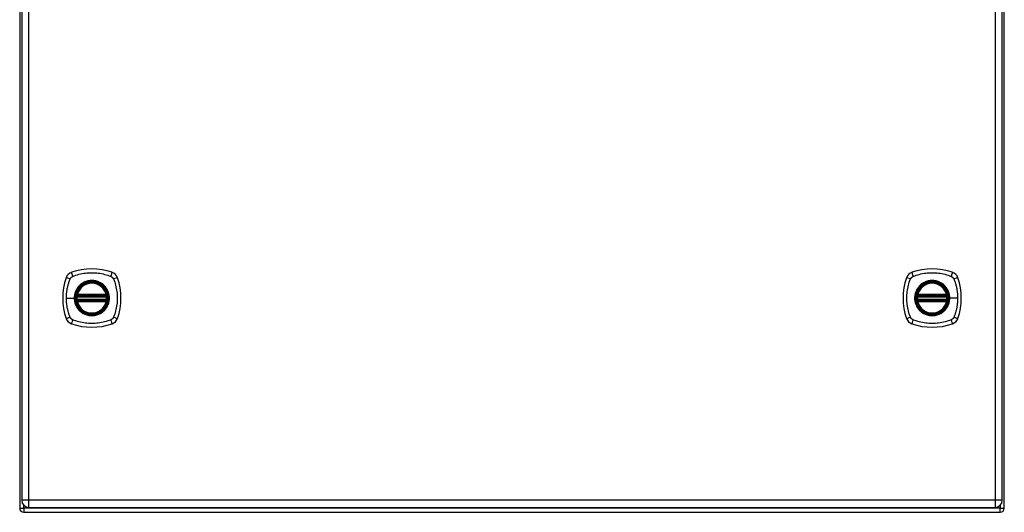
# Model space of a CAD drawing. Header units: inches. Extents: x 14 to 135, y 10 to 87.
# Tile 4 of 9: x 64 to 84, y 39 to 49. Entities that reach past the tile are written whole.
import ezdxf

# ---------------------------------------------------------------- set-up
doc = ezdxf.new("R2010")
doc.units = ezdxf.units.IN
doc.header["$MEASUREMENT"] = 0
doc.layers.add('Visible Edges(ANSI)', color=7, linetype='Continuous', lineweight=25)
doc.layers.add('Visible Tangent Edges(ANSI)', color=7, linetype='Continuous', lineweight=25)

msp = doc.modelspace()

# ---------------------------------------------------------------- linework, layer by layer
at = {"layer": 'Visible Edges(ANSI)'}
for p, q in [((63.801, 58.922), (63.801, 39.09)), ((83.801, 39.09), (83.801, 58.922)), ((63.842, 58.762), (63.842, 39.251)), ((83.76, 39.251), (83.76, 58.762)), ((64.974, 43.414), (65.559, 43.414)), ((82.044, 43.414), (82.629, 43.414)), ((64.97, 43.394), (65.563, 43.394)), ((65.563, 43.316), (64.97, 43.316)), ((65.559, 43.296), (64.974, 43.296)), ((82.04, 43.394), (82.633, 43.394)), ((82.633, 43.316), (82.04, 43.316)), ((82.629, 43.296), (82.044, 43.296)), ((63.885, 39.006), (83.717, 39.006)), ((63.988, 39.105), (83.614, 39.105))]:
    msp.add_line(p, q, dxfattribs=at)
at = {"layer": 'Visible Edges(ANSI)', "flags": 128}
for points in [[(64.958, 43.408), (64.958, 43.408), (64.958, 43.408), (64.958, 43.408), (64.958, 43.407), (64.958, 43.407), (64.958, 43.406), (64.958, 43.406), (64.957, 43.405), (64.957, 43.404), (64.957, 43.403), (64.957, 43.402), (64.957, 43.401), (64.957, 43.4), (64.956, 43.398), (64.956, 43.397), (64.956, 43.396), (64.956, 43.394), (64.956, 43.393), (64.956, 43.391), (64.955, 43.39), (64.955, 43.388), (64.955, 43.387), (64.955, 43.385), (64.955, 43.384)], [(65.578, 43.384), (65.578, 43.385), (65.578, 43.387), (65.578, 43.388), (65.577, 43.39), (65.577, 43.391), (65.577, 43.393), (65.577, 43.394), (65.577, 43.396), (65.577, 43.397), (65.576, 43.398), (65.576, 43.4), (65.576, 43.401), (65.576, 43.402), (65.576, 43.403), (65.576, 43.404), (65.575, 43.405), (65.575, 43.406), (65.575, 43.406), (65.575, 43.407), (65.575, 43.407), (65.575, 43.408), (65.575, 43.408), (65.575, 43.408), (65.575, 43.408)], [(82.028, 43.408), (82.028, 43.408), (82.028, 43.408), (82.028, 43.408), (82.028, 43.407), (82.028, 43.407), (82.028, 43.406), (82.028, 43.406), (82.027, 43.405), (82.027, 43.404), (82.027, 43.403), (82.027, 43.402), (82.027, 43.401), (82.027, 43.4), (82.026, 43.398), (82.026, 43.397), (82.026, 43.396), (82.026, 43.394), (82.026, 43.393), (82.026, 43.391), (82.025, 43.39), (82.025, 43.388), (82.025, 43.387), (82.025, 43.385), (82.025, 43.384)], [(82.648, 43.384), (82.648, 43.385), (82.648, 43.387), (82.648, 43.388), (82.647, 43.39), (82.647, 43.391), (82.647, 43.393), (82.647, 43.394), (82.647, 43.396), (82.647, 43.397), (82.646, 43.398), (82.646, 43.4), (82.646, 43.401), (82.646, 43.402), (82.646, 43.403), (82.646, 43.404), (82.645, 43.405), (82.645, 43.406), (82.645, 43.406), (82.645, 43.407), (82.645, 43.407), (82.645, 43.408), (82.645, 43.408), (82.645, 43.408), (82.645, 43.408)], [(64.955, 43.326), (64.955, 43.325), (64.955, 43.323), (64.955, 43.321), (64.955, 43.32), (64.956, 43.318), (64.956, 43.317), (64.956, 43.315), (64.956, 43.314), (64.956, 43.313), (64.956, 43.311), (64.957, 43.31), (64.957, 43.309), (64.957, 43.308), (64.957, 43.307), (64.957, 43.306), (64.957, 43.305), (64.958, 43.304), (64.958, 43.304), (64.958, 43.303), (64.958, 43.303), (64.958, 43.302), (64.958, 43.302), (64.958, 43.302), (64.958, 43.302)], [(65.575, 43.302), (65.575, 43.302), (65.575, 43.302), (65.575, 43.302), (65.575, 43.303), (65.575, 43.303), (65.575, 43.304), (65.575, 43.304), (65.575, 43.305), (65.576, 43.306), (65.576, 43.307), (65.576, 43.308), (65.576, 43.309), (65.576, 43.31), (65.576, 43.311), (65.577, 43.313), (65.577, 43.314), (65.577, 43.315), (65.577, 43.317), (65.577, 43.318), (65.577, 43.32), (65.578, 43.321), (65.578, 43.323), (65.578, 43.325), (65.578, 43.326)], [(82.025, 43.326), (82.025, 43.325), (82.025, 43.323), (82.025, 43.322), (82.025, 43.32), (82.026, 43.318), (82.026, 43.317), (82.026, 43.315), (82.026, 43.314), (82.026, 43.313), (82.026, 43.311), (82.027, 43.31), (82.027, 43.309), (82.027, 43.308), (82.027, 43.307), (82.027, 43.306), (82.027, 43.305), (82.028, 43.304), (82.028, 43.304), (82.028, 43.303), (82.028, 43.303), (82.028, 43.302), (82.028, 43.302), (82.028, 43.302), (82.028, 43.302)], [(82.645, 43.302), (82.645, 43.302), (82.645, 43.302), (82.645, 43.302), (82.645, 43.303), (82.645, 43.303), (82.645, 43.304), (82.645, 43.304), (82.645, 43.305), (82.646, 43.306), (82.646, 43.307), (82.646, 43.308), (82.646, 43.309), (82.646, 43.31), (82.646, 43.311), (82.647, 43.313), (82.647, 43.314), (82.647, 43.315), (82.647, 43.317), (82.647, 43.318), (82.647, 43.32), (82.648, 43.322), (82.648, 43.323), (82.648, 43.325), (82.648, 43.326)]]:
    msp.add_lwpolyline(points, dxfattribs=at)
at = {"layer": 'Visible Edges(ANSI)'}
for centre, radius in [((65.266, 43.355), 0.32), ((65.266, 43.355), 0.315), ((82.336, 43.355), 0.32), ((82.336, 43.355), 0.315)]:
    msp.add_circle(centre, radius, dxfattribs=at)
for centre, radius, start, end in [((64.912, 43.71), 0.177, 108.7722, 161.2278), ((65.266, 42.666), 1.28, 71.2278, 108.7722), ((65.621, 43.71), 0.177, 18.7722, 71.2278), ((81.982, 43.71), 0.177, 108.7722, 161.2278), ((82.336, 42.666), 1.28, 71.2278, 108.7722), ((82.691, 43.71), 0.177, 18.7722, 71.2278), ((65.955, 43.355), 1.28, 161.2278, 198.7722), ((65.266, 43.355), 0.313, 13.6344, 166.3656), ((64.577, 43.355), 1.28, 341.2278, 18.7722), ((83.025, 43.355), 1.28, 161.2278, 198.7722), ((82.336, 43.355), 0.313, 13.6344, 166.3656), ((81.647, 43.355), 1.28, 341.2278, 18.7722), ((65.266, 43.355), 0.313, 166.3656, 170.216), ((64.97, 43.406), 0.0118, 170.216, 270), ((64.974, 43.426), 0.0118, 166.3656, 270), ((65.559, 43.426), 0.0118, 270, 13.6344), ((65.563, 43.406), 0.0118, 270, 9.784), ((65.266, 43.355), 0.313, 9.784, 13.6344), ((82.336, 43.355), 0.313, 166.3656, 170.216), ((82.04, 43.406), 0.0118, 170.216, 270), ((82.044, 43.426), 0.0118, 166.3656, 270), ((82.629, 43.426), 0.0118, 270, 13.6344), ((82.633, 43.406), 0.0118, 270, 9.784), ((82.336, 43.355), 0.313, 9.784, 13.6344), ((65.266, 43.355), 0.313, 174.7499, 185.2501), ((64.97, 43.304), 0.0118, 90, 189.784), ((65.266, 43.355), 0.313, 189.784, 193.6344), ((64.974, 43.284), 0.0118, 90, 193.6344), ((65.266, 43.355), 0.313, 193.6344, 346.3656), ((65.559, 43.284), 0.0118, 346.3656, 90), ((65.563, 43.304), 0.0118, 350.216, 90), ((65.266, 43.355), 0.313, 346.3656, 350.216), ((65.266, 43.355), 0.313, 354.7499, 5.2501), ((82.336, 43.355), 0.313, 174.7499, 185.2501), ((82.04, 43.304), 0.0118, 90, 189.784), ((82.336, 43.355), 0.313, 189.784, 193.6344), ((82.044, 43.284), 0.0118, 90, 193.6344), ((82.336, 43.355), 0.313, 193.6344, 346.3656), ((82.629, 43.284), 0.0118, 346.3656, 90), ((82.633, 43.304), 0.0118, 350.216, 90), ((82.336, 43.355), 0.313, 346.3656, 350.216), ((82.336, 43.355), 0.313, 354.7499, 5.2501), ((64.912, 43), 0.177, 198.7722, 251.2278), ((65.266, 44.044), 1.28, 251.2278, 288.7722), ((65.621, 43), 0.177, 288.7722, 341.2278), ((81.982, 43), 0.177, 198.7722, 251.2278), ((82.336, 44.044), 1.28, 251.2278, 288.7722), ((82.691, 43), 0.177, 288.7722, 341.2278), ((63.988, 39.251), 0.146, 180, 270), ((83.614, 39.251), 0.146, 270, 0), ((63.885, 39.09), 0.084, 180, 270), ((83.717, 39.09), 0.084, 270, 0)]:
    msp.add_arc(centre, radius, start, end, dxfattribs=at)
at = {"layer": 'Visible Tangent Edges(ANSI)'}
for p, q in [((63.988, 39.251), (63.988, 58.762)), ((83.614, 58.762), (83.614, 39.251)), ((64.964, 43.407), (64.958, 43.408)), ((64.962, 43.429), (64.974, 43.426)), ((64.97, 43.394), (64.97, 43.404)), ((64.974, 43.414), (64.974, 43.426)), ((65.559, 43.426), (64.974, 43.426)), ((64.974, 43.404), (64.974, 43.414)), ((64.974, 43.404), (65.559, 43.404)), ((65.559, 43.426), (65.571, 43.429)), ((65.559, 43.426), (65.559, 43.414)), ((65.559, 43.414), (65.559, 43.404)), ((65.563, 43.404), (65.563, 43.394)), ((65.575, 43.408), (65.569, 43.407)), ((82.034, 43.407), (82.028, 43.408)), ((82.032, 43.429), (82.044, 43.426)), ((82.04, 43.394), (82.04, 43.404)), ((82.044, 43.414), (82.044, 43.426)), ((82.629, 43.426), (82.044, 43.426)), ((82.044, 43.404), (82.044, 43.414)), ((82.044, 43.404), (82.629, 43.404)), ((82.629, 43.426), (82.641, 43.429)), ((82.629, 43.426), (82.629, 43.414)), ((82.629, 43.414), (82.629, 43.404)), ((82.633, 43.404), (82.633, 43.394)), ((82.645, 43.408), (82.639, 43.407)), ((64.75, 43.355), (64.91, 43.355)), ((64.914, 43.355), (64.91, 43.355)), ((64.966, 43.382), (64.955, 43.384)), ((64.966, 43.327), (64.955, 43.326)), ((64.958, 43.302), (64.964, 43.303)), ((64.974, 43.284), (64.962, 43.281)), ((64.966, 43.382), (65.566, 43.382)), ((65.566, 43.327), (64.966, 43.327)), ((64.97, 43.305), (64.97, 43.316)), ((64.974, 43.296), (64.974, 43.306)), ((65.559, 43.306), (64.974, 43.306)), ((64.974, 43.284), (64.974, 43.296)), ((64.974, 43.284), (65.559, 43.284)), ((65.559, 43.306), (65.559, 43.296)), ((65.559, 43.296), (65.559, 43.284)), ((65.571, 43.281), (65.559, 43.284)), ((65.563, 43.316), (65.563, 43.305)), ((65.578, 43.384), (65.566, 43.382)), ((65.578, 43.326), (65.566, 43.327)), ((65.569, 43.303), (65.575, 43.302)), ((82.025, 43.384), (82.036, 43.382)), ((82.025, 43.326), (82.036, 43.327)), ((82.028, 43.302), (82.034, 43.303)), ((82.044, 43.284), (82.032, 43.281)), ((82.036, 43.382), (82.636, 43.382)), ((82.636, 43.327), (82.036, 43.327)), ((82.04, 43.305), (82.04, 43.316)), ((82.044, 43.296), (82.044, 43.306)), ((82.629, 43.306), (82.044, 43.306)), ((82.044, 43.284), (82.044, 43.296)), ((82.044, 43.284), (82.629, 43.284)), ((82.629, 43.306), (82.629, 43.296)), ((82.629, 43.296), (82.629, 43.284)), ((82.641, 43.281), (82.629, 43.284)), ((82.633, 43.316), (82.633, 43.305)), ((82.636, 43.382), (82.648, 43.384)), ((82.636, 43.327), (82.648, 43.326)), ((82.639, 43.303), (82.645, 43.302)), ((82.689, 43.355), (82.693, 43.355)), ((82.853, 43.355), (82.693, 43.355)), ((63.988, 39.251), (63.842, 39.251)), ((63.988, 39.105), (63.988, 39.251)), ((83.614, 39.251), (63.988, 39.251)), ((83.614, 39.251), (83.614, 39.105)), ((83.76, 39.251), (83.614, 39.251)), ((63.801, 39.09), (63.885, 39.09)), ((63.885, 39.09), (63.885, 39.147)), ((83.717, 39.09), (63.885, 39.09)), ((63.885, 39.09), (63.885, 39.006)), ((83.717, 39.147), (83.717, 39.09)), ((83.717, 39.09), (83.801, 39.09)), ((83.717, 39.006), (83.717, 39.09))]:
    msp.add_line(p, q, dxfattribs=at)
at = {"layer": 'Visible Tangent Edges(ANSI)', "flags": 128}
for points in [[(64.878, 43.795), (64.911, 43.809), (64.942, 43.819), (64.974, 43.829), (65.006, 43.838), (65.038, 43.845), (65.07, 43.852), (65.102, 43.858), (65.135, 43.863), (65.168, 43.867), (65.201, 43.869), (65.234, 43.871), (65.267, 43.871), (65.3, 43.871), (65.333, 43.869), (65.365, 43.867), (65.398, 43.863), (65.431, 43.858), (65.463, 43.852), (65.495, 43.845), (65.527, 43.837), (65.559, 43.829), (65.59, 43.819), (65.621, 43.809), (65.655, 43.795)], [(81.948, 43.795), (81.981, 43.809), (82.012, 43.819), (82.044, 43.829), (82.075, 43.837), (82.107, 43.845), (82.14, 43.852), (82.172, 43.858), (82.205, 43.863), (82.237, 43.867), (82.27, 43.869), (82.303, 43.871), (82.336, 43.871), (82.369, 43.871), (82.402, 43.869), (82.435, 43.867), (82.468, 43.863), (82.5, 43.858), (82.533, 43.852), (82.565, 43.845), (82.597, 43.838), (82.629, 43.829), (82.66, 43.819), (82.691, 43.809), (82.725, 43.795)], [(64.75, 43.355), (64.75, 43.371), (64.75, 43.388), (64.751, 43.404), (64.752, 43.421), (64.753, 43.437), (64.755, 43.454), (64.756, 43.47), (64.758, 43.487), (64.761, 43.503), (64.763, 43.519), (64.766, 43.535), (64.769, 43.552), (64.772, 43.568), (64.776, 43.584), (64.78, 43.6), (64.784, 43.616), (64.788, 43.632), (64.793, 43.647), (64.797, 43.663), (64.802, 43.679), (64.807, 43.694), (64.813, 43.71), (64.818, 43.725), (64.826, 43.743)], [(64.826, 43.743), (64.828, 43.746), (64.829, 43.749), (64.831, 43.752), (64.832, 43.754), (64.834, 43.757), (64.836, 43.759), (64.838, 43.762), (64.839, 43.764), (64.841, 43.767), (64.843, 43.769), (64.845, 43.771), (64.848, 43.774), (64.85, 43.776), (64.852, 43.778), (64.854, 43.78), (64.857, 43.782), (64.859, 43.784), (64.862, 43.786), (64.864, 43.787), (64.867, 43.789), (64.87, 43.791), (64.872, 43.792), (64.875, 43.793), (64.878, 43.795)], [(64.914, 43.355), (64.926, 43.446), (64.961, 43.531), (65.017, 43.604), (65.09, 43.66), (65.175, 43.695), (65.267, 43.707), (65.358, 43.695), (65.443, 43.66), (65.516, 43.604), (65.571, 43.531), (65.607, 43.446), (65.619, 43.355), (65.607, 43.263), (65.571, 43.178), (65.515, 43.106), (65.443, 43.05), (65.358, 43.015), (65.266, 43.003), (65.175, 43.015), (65.09, 43.05), (65.017, 43.106), (64.961, 43.179), (64.926, 43.264), (64.914, 43.355)], [(65.039, 43.63), (65.037, 43.628), (65.035, 43.626), (65.032, 43.624), (65.03, 43.622), (65.028, 43.62), (65.026, 43.619), (65.024, 43.617), (65.022, 43.615), (65.02, 43.613), (65.018, 43.611), (65.016, 43.609), (65.014, 43.607), (65.012, 43.605), (65.01, 43.603), (65.008, 43.601), (65.007, 43.599), (65.005, 43.597), (65.003, 43.595), (65.001, 43.593), (64.999, 43.591), (64.997, 43.589), (64.995, 43.587), (64.994, 43.585), (64.992, 43.582)], [(65.494, 43.63), (65.478, 43.642), (65.461, 43.654), (65.443, 43.665), (65.425, 43.674), (65.406, 43.683), (65.387, 43.69), (65.368, 43.697), (65.348, 43.702), (65.328, 43.706), (65.308, 43.709), (65.287, 43.711), (65.266, 43.712), (65.246, 43.711), (65.225, 43.709), (65.205, 43.706), (65.185, 43.702), (65.165, 43.697), (65.145, 43.69), (65.126, 43.683), (65.107, 43.674), (65.089, 43.665), (65.072, 43.654), (65.055, 43.642), (65.039, 43.63)], [(65.541, 43.582), (65.539, 43.585), (65.537, 43.587), (65.536, 43.589), (65.534, 43.591), (65.532, 43.593), (65.53, 43.595), (65.528, 43.597), (65.526, 43.599), (65.524, 43.601), (65.522, 43.603), (65.521, 43.605), (65.519, 43.607), (65.517, 43.609), (65.515, 43.611), (65.513, 43.613), (65.511, 43.615), (65.509, 43.617), (65.507, 43.619), (65.504, 43.62), (65.502, 43.622), (65.5, 43.624), (65.498, 43.626), (65.496, 43.628), (65.494, 43.63)], [(65.655, 43.795), (65.658, 43.793), (65.66, 43.792), (65.663, 43.791), (65.666, 43.789), (65.668, 43.787), (65.671, 43.786), (65.673, 43.784), (65.676, 43.782), (65.678, 43.78), (65.681, 43.778), (65.683, 43.776), (65.685, 43.774), (65.687, 43.771), (65.689, 43.769), (65.691, 43.767), (65.693, 43.765), (65.695, 43.762), (65.697, 43.76), (65.699, 43.757), (65.7, 43.754), (65.702, 43.752), (65.704, 43.749), (65.705, 43.746), (65.706, 43.743)], [(65.706, 43.743), (65.72, 43.71), (65.731, 43.679), (65.74, 43.648), (65.749, 43.616), (65.757, 43.584), (65.764, 43.552), (65.769, 43.519), (65.774, 43.487), (65.778, 43.454), (65.781, 43.421), (65.782, 43.388), (65.783, 43.355), (65.782, 43.322), (65.781, 43.289), (65.778, 43.256), (65.774, 43.223), (65.77, 43.191), (65.764, 43.158), (65.757, 43.126), (65.749, 43.094), (65.74, 43.062), (65.731, 43.031), (65.72, 43), (65.706, 42.966)], [(81.896, 42.966), (81.883, 43), (81.872, 43.031), (81.863, 43.062), (81.854, 43.094), (81.846, 43.126), (81.839, 43.158), (81.833, 43.19), (81.829, 43.223), (81.825, 43.256), (81.822, 43.289), (81.82, 43.322), (81.82, 43.355), (81.82, 43.388), (81.822, 43.421), (81.825, 43.454), (81.828, 43.486), (81.833, 43.519), (81.839, 43.551), (81.846, 43.584), (81.854, 43.616), (81.863, 43.647), (81.872, 43.679), (81.883, 43.71), (81.896, 43.743)], [(81.896, 43.743), (81.898, 43.746), (81.899, 43.749), (81.901, 43.752), (81.902, 43.754), (81.904, 43.757), (81.906, 43.759), (81.908, 43.762), (81.909, 43.764), (81.911, 43.767), (81.913, 43.769), (81.915, 43.771), (81.918, 43.774), (81.92, 43.776), (81.922, 43.778), (81.924, 43.78), (81.927, 43.782), (81.929, 43.784), (81.932, 43.786), (81.934, 43.787), (81.937, 43.789), (81.94, 43.791), (81.942, 43.792), (81.945, 43.793), (81.948, 43.795)], [(82.689, 43.355), (82.677, 43.264), (82.641, 43.179), (82.585, 43.105), (82.513, 43.05), (82.427, 43.015), (82.336, 43.003), (82.245, 43.015), (82.16, 43.05), (82.087, 43.106), (82.031, 43.179), (81.996, 43.264), (81.984, 43.355), (81.996, 43.446), (82.032, 43.532), (82.087, 43.604), (82.16, 43.66), (82.245, 43.695), (82.337, 43.707), (82.428, 43.695), (82.513, 43.66), (82.586, 43.604), (82.642, 43.531), (82.677, 43.446), (82.689, 43.355)], [(82.109, 43.63), (82.107, 43.628), (82.105, 43.626), (82.102, 43.624), (82.1, 43.622), (82.098, 43.62), (82.096, 43.619), (82.094, 43.617), (82.092, 43.615), (82.09, 43.613), (82.088, 43.611), (82.086, 43.609), (82.084, 43.607), (82.082, 43.605), (82.08, 43.603), (82.078, 43.601), (82.076, 43.599), (82.075, 43.597), (82.073, 43.595), (82.071, 43.593), (82.069, 43.591), (82.067, 43.589), (82.065, 43.587), (82.064, 43.585), (82.062, 43.582)], [(82.564, 43.63), (82.548, 43.642), (82.531, 43.654), (82.513, 43.665), (82.495, 43.674), (82.476, 43.683), (82.457, 43.691), (82.438, 43.697), (82.418, 43.702), (82.398, 43.706), (82.378, 43.709), (82.357, 43.711), (82.336, 43.712), (82.316, 43.711), (82.295, 43.709), (82.275, 43.706), (82.255, 43.702), (82.235, 43.697), (82.215, 43.69), (82.196, 43.683), (82.177, 43.674), (82.159, 43.665), (82.142, 43.654), (82.125, 43.642), (82.109, 43.63)], [(82.611, 43.582), (82.609, 43.585), (82.607, 43.587), (82.606, 43.589), (82.604, 43.591), (82.602, 43.593), (82.6, 43.595), (82.598, 43.597), (82.596, 43.599), (82.594, 43.601), (82.592, 43.603), (82.591, 43.605), (82.589, 43.607), (82.587, 43.609), (82.585, 43.611), (82.583, 43.613), (82.581, 43.615), (82.579, 43.617), (82.577, 43.619), (82.574, 43.62), (82.572, 43.622), (82.57, 43.624), (82.568, 43.626), (82.566, 43.628), (82.564, 43.63)], [(82.725, 43.795), (82.726, 43.794), (82.728, 43.793), (82.729, 43.793), (82.73, 43.792), (82.732, 43.791), (82.733, 43.791), (82.734, 43.79), (82.736, 43.789), (82.737, 43.788), (82.738, 43.787), (82.74, 43.786), (82.741, 43.786), (82.742, 43.785), (82.743, 43.784), (82.745, 43.783), (82.746, 43.782), (82.747, 43.781), (82.748, 43.78), (82.75, 43.779), (82.751, 43.778), (82.752, 43.777), (82.753, 43.776), (82.754, 43.775), (82.755, 43.774)], [(82.755, 43.774), (82.756, 43.773), (82.757, 43.771), (82.758, 43.77), (82.759, 43.769), (82.76, 43.768), (82.761, 43.767), (82.762, 43.766), (82.763, 43.764), (82.764, 43.763), (82.765, 43.762), (82.766, 43.761), (82.767, 43.76), (82.768, 43.758), (82.769, 43.757), (82.77, 43.756), (82.77, 43.754), (82.771, 43.753), (82.772, 43.752), (82.773, 43.75), (82.774, 43.749), (82.774, 43.748), (82.775, 43.746), (82.776, 43.745), (82.776, 43.743)], [(82.776, 43.743), (82.785, 43.725), (82.79, 43.71), (82.795, 43.694), (82.801, 43.679), (82.806, 43.663), (82.81, 43.648), (82.815, 43.632), (82.819, 43.616), (82.823, 43.6), (82.827, 43.584), (82.83, 43.568), (82.834, 43.552), (82.837, 43.535), (82.84, 43.519), (82.842, 43.503), (82.844, 43.487), (82.846, 43.47), (82.848, 43.454), (82.85, 43.437), (82.851, 43.421), (82.852, 43.404), (82.852, 43.388), (82.853, 43.371), (82.853, 43.355)], [(64.992, 43.582), (64.985, 43.574), (64.979, 43.566), (64.973, 43.558), (64.967, 43.549), (64.962, 43.541), (64.957, 43.532), (64.952, 43.523), (64.947, 43.514), (64.942, 43.504), (64.938, 43.495), (64.934, 43.485), (64.931, 43.476), (64.927, 43.466), (64.924, 43.456), (64.922, 43.446), (64.919, 43.437), (64.917, 43.426), (64.915, 43.416), (64.913, 43.406), (64.912, 43.396), (64.911, 43.386), (64.91, 43.375), (64.91, 43.365), (64.91, 43.355)], [(64.962, 43.429), (64.962, 43.428), (64.962, 43.427), (64.962, 43.426), (64.961, 43.425), (64.961, 43.424), (64.961, 43.423), (64.961, 43.422), (64.961, 43.421), (64.961, 43.42), (64.961, 43.419), (64.961, 43.418), (64.961, 43.417), (64.961, 43.416), (64.961, 43.415), (64.961, 43.415), (64.962, 43.414), (64.962, 43.413), (64.962, 43.412), (64.962, 43.411), (64.963, 43.41), (64.963, 43.409), (64.963, 43.409), (64.964, 43.408), (64.964, 43.407)], [(64.964, 43.407), (64.964, 43.407), (64.964, 43.407), (64.964, 43.407), (64.965, 43.406), (64.965, 43.406), (64.965, 43.406), (64.965, 43.406), (64.966, 43.406), (64.966, 43.406), (64.966, 43.406), (64.966, 43.405), (64.967, 43.405), (64.967, 43.405), (64.967, 43.405), (64.967, 43.405), (64.967, 43.405), (64.968, 43.405), (64.968, 43.405), (64.968, 43.405), (64.969, 43.405), (64.969, 43.405), (64.969, 43.404), (64.969, 43.404), (64.97, 43.404)], [(64.97, 43.404), (64.97, 43.404), (64.97, 43.404), (64.97, 43.404), (64.97, 43.404), (64.97, 43.404), (64.971, 43.404), (64.971, 43.404), (64.971, 43.404), (64.971, 43.404), (64.971, 43.404), (64.971, 43.404), (64.972, 43.404), (64.972, 43.404), (64.972, 43.404), (64.972, 43.404), (64.972, 43.404), (64.972, 43.404), (64.973, 43.404), (64.973, 43.404), (64.973, 43.404), (64.973, 43.404), (64.973, 43.404), (64.974, 43.404), (64.974, 43.404)], [(65.541, 43.127), (65.554, 43.143), (65.565, 43.16), (65.576, 43.178), (65.586, 43.196), (65.595, 43.215), (65.602, 43.234), (65.609, 43.254), (65.614, 43.273), (65.618, 43.294), (65.621, 43.314), (65.623, 43.334), (65.623, 43.355), (65.623, 43.376), (65.621, 43.396), (65.618, 43.416), (65.614, 43.437), (65.608, 43.456), (65.602, 43.476), (65.594, 43.495), (65.586, 43.514), (65.576, 43.532), (65.565, 43.55), (65.554, 43.566), (65.541, 43.582)], [(65.559, 43.404), (65.559, 43.404), (65.559, 43.404), (65.56, 43.404), (65.56, 43.404), (65.56, 43.404), (65.56, 43.404), (65.56, 43.404), (65.56, 43.404), (65.561, 43.404), (65.561, 43.404), (65.561, 43.404), (65.561, 43.404), (65.561, 43.404), (65.561, 43.404), (65.562, 43.404), (65.562, 43.404), (65.562, 43.404), (65.562, 43.404), (65.562, 43.404), (65.563, 43.404), (65.563, 43.404), (65.563, 43.404), (65.563, 43.404), (65.563, 43.404)], [(65.563, 43.404), (65.563, 43.404), (65.564, 43.404), (65.564, 43.405), (65.564, 43.405), (65.565, 43.405), (65.565, 43.405), (65.565, 43.405), (65.565, 43.405), (65.566, 43.405), (65.566, 43.405), (65.566, 43.405), (65.566, 43.405), (65.567, 43.405), (65.567, 43.406), (65.567, 43.406), (65.567, 43.406), (65.567, 43.406), (65.568, 43.406), (65.568, 43.406), (65.568, 43.406), (65.568, 43.407), (65.568, 43.407), (65.569, 43.407), (65.569, 43.407)], [(65.569, 43.407), (65.569, 43.408), (65.57, 43.409), (65.57, 43.409), (65.57, 43.41), (65.571, 43.411), (65.571, 43.412), (65.571, 43.413), (65.571, 43.414), (65.571, 43.415), (65.571, 43.415), (65.572, 43.416), (65.572, 43.417), (65.572, 43.418), (65.572, 43.419), (65.572, 43.42), (65.572, 43.421), (65.572, 43.422), (65.572, 43.423), (65.571, 43.424), (65.571, 43.425), (65.571, 43.426), (65.571, 43.427), (65.571, 43.428), (65.571, 43.429)], [(82.062, 43.582), (82.049, 43.566), (82.037, 43.549), (82.027, 43.532), (82.017, 43.514), (82.008, 43.495), (82.001, 43.476), (81.994, 43.456), (81.989, 43.436), (81.985, 43.416), (81.982, 43.396), (81.98, 43.375), (81.98, 43.355), (81.98, 43.334), (81.982, 43.314), (81.985, 43.293), (81.989, 43.273), (81.994, 43.253), (82.001, 43.234), (82.008, 43.215), (82.017, 43.196), (82.027, 43.178), (82.037, 43.16), (82.049, 43.143), (82.062, 43.127)], [(82.032, 43.429), (82.032, 43.428), (82.032, 43.427), (82.032, 43.426), (82.031, 43.425), (82.031, 43.424), (82.031, 43.423), (82.031, 43.422), (82.031, 43.421), (82.031, 43.42), (82.031, 43.419), (82.031, 43.418), (82.031, 43.417), (82.031, 43.416), (82.031, 43.415), (82.031, 43.415), (82.032, 43.414), (82.032, 43.413), (82.032, 43.412), (82.032, 43.411), (82.033, 43.41), (82.033, 43.409), (82.033, 43.409), (82.034, 43.408), (82.034, 43.407)], [(82.034, 43.407), (82.034, 43.407), (82.034, 43.407), (82.034, 43.407), (82.035, 43.406), (82.035, 43.406), (82.035, 43.406), (82.035, 43.406), (82.036, 43.406), (82.036, 43.406), (82.036, 43.406), (82.036, 43.405), (82.037, 43.405), (82.037, 43.405), (82.037, 43.405), (82.037, 43.405), (82.037, 43.405), (82.038, 43.405), (82.038, 43.405), (82.038, 43.405), (82.039, 43.405), (82.039, 43.405), (82.039, 43.404), (82.039, 43.404), (82.04, 43.404)], [(82.04, 43.404), (82.04, 43.404), (82.04, 43.404), (82.04, 43.404), (82.04, 43.404), (82.04, 43.404), (82.041, 43.404), (82.041, 43.404), (82.041, 43.404), (82.041, 43.404), (82.041, 43.404), (82.041, 43.404), (82.042, 43.404), (82.042, 43.404), (82.042, 43.404), (82.042, 43.404), (82.042, 43.404), (82.042, 43.404), (82.043, 43.404), (82.043, 43.404), (82.043, 43.404), (82.043, 43.404), (82.043, 43.404), (82.044, 43.404), (82.044, 43.404)], [(82.693, 43.355), (82.693, 43.365), (82.693, 43.375), (82.692, 43.386), (82.691, 43.396), (82.69, 43.406), (82.688, 43.416), (82.686, 43.426), (82.684, 43.437), (82.681, 43.447), (82.678, 43.456), (82.675, 43.466), (82.672, 43.476), (82.668, 43.486), (82.665, 43.495), (82.66, 43.504), (82.656, 43.514), (82.651, 43.523), (82.646, 43.532), (82.641, 43.541), (82.635, 43.549), (82.63, 43.558), (82.624, 43.566), (82.617, 43.574), (82.611, 43.582)], [(82.629, 43.404), (82.629, 43.404), (82.629, 43.404), (82.63, 43.404), (82.63, 43.404), (82.63, 43.404), (82.63, 43.404), (82.63, 43.404), (82.63, 43.404), (82.631, 43.404), (82.631, 43.404), (82.631, 43.404), (82.631, 43.404), (82.631, 43.404), (82.631, 43.404), (82.632, 43.404), (82.632, 43.404), (82.632, 43.404), (82.632, 43.404), (82.632, 43.404), (82.633, 43.404), (82.633, 43.404), (82.633, 43.404), (82.633, 43.404), (82.633, 43.404)], [(82.633, 43.404), (82.633, 43.404), (82.634, 43.404), (82.634, 43.405), (82.634, 43.405), (82.635, 43.405), (82.635, 43.405), (82.635, 43.405), (82.635, 43.405), (82.636, 43.405), (82.636, 43.405), (82.636, 43.405), (82.636, 43.405), (82.637, 43.405), (82.637, 43.406), (82.637, 43.406), (82.637, 43.406), (82.637, 43.406), (82.638, 43.406), (82.638, 43.406), (82.638, 43.406), (82.638, 43.407), (82.638, 43.407), (82.639, 43.407), (82.639, 43.407)], [(82.639, 43.407), (82.639, 43.408), (82.64, 43.409), (82.64, 43.409), (82.64, 43.41), (82.641, 43.411), (82.641, 43.412), (82.641, 43.413), (82.641, 43.414), (82.641, 43.415), (82.641, 43.415), (82.642, 43.416), (82.642, 43.417), (82.642, 43.418), (82.642, 43.419), (82.642, 43.42), (82.642, 43.421), (82.642, 43.422), (82.642, 43.423), (82.641, 43.424), (82.641, 43.425), (82.641, 43.426), (82.641, 43.427), (82.641, 43.428), (82.641, 43.429)], [(64.826, 42.966), (64.818, 42.984), (64.813, 43), (64.807, 43.015), (64.802, 43.031), (64.797, 43.047), (64.793, 43.062), (64.788, 43.078), (64.784, 43.094), (64.78, 43.11), (64.776, 43.126), (64.772, 43.142), (64.769, 43.158), (64.766, 43.174), (64.763, 43.191), (64.761, 43.207), (64.758, 43.223), (64.756, 43.24), (64.755, 43.256), (64.753, 43.272), (64.752, 43.289), (64.751, 43.305), (64.75, 43.322), (64.75, 43.338), (64.75, 43.355)], [(64.91, 43.355), (64.91, 43.345), (64.91, 43.334), (64.911, 43.324), (64.912, 43.314), (64.913, 43.304), (64.915, 43.293), (64.917, 43.283), (64.919, 43.273), (64.922, 43.263), (64.924, 43.253), (64.927, 43.244), (64.931, 43.234), (64.934, 43.224), (64.938, 43.215), (64.942, 43.205), (64.947, 43.196), (64.952, 43.187), (64.957, 43.178), (64.962, 43.169), (64.967, 43.16), (64.973, 43.152), (64.979, 43.143), (64.985, 43.135), (64.992, 43.127)], [(64.964, 43.303), (64.964, 43.302), (64.963, 43.301), (64.963, 43.3), (64.963, 43.3), (64.962, 43.299), (64.962, 43.298), (64.962, 43.297), (64.962, 43.296), (64.961, 43.295), (64.961, 43.294), (64.961, 43.293), (64.961, 43.292), (64.961, 43.292), (64.961, 43.291), (64.961, 43.29), (64.961, 43.289), (64.961, 43.288), (64.961, 43.287), (64.961, 43.286), (64.961, 43.285), (64.962, 43.284), (64.962, 43.283), (64.962, 43.282), (64.962, 43.281)], [(64.97, 43.305), (64.969, 43.305), (64.969, 43.305), (64.969, 43.305), (64.969, 43.305), (64.968, 43.305), (64.968, 43.305), (64.968, 43.305), (64.967, 43.305), (64.967, 43.305), (64.967, 43.305), (64.967, 43.305), (64.967, 43.304), (64.966, 43.304), (64.966, 43.304), (64.966, 43.304), (64.966, 43.304), (64.965, 43.304), (64.965, 43.304), (64.965, 43.304), (64.965, 43.303), (64.964, 43.303), (64.964, 43.303), (64.964, 43.303), (64.964, 43.303)], [(64.966, 43.382), (64.967, 43.383), (64.967, 43.384), (64.967, 43.385), (64.967, 43.386), (64.967, 43.386), (64.967, 43.387), (64.968, 43.388), (64.968, 43.388), (64.968, 43.389), (64.968, 43.39), (64.968, 43.39), (64.968, 43.391), (64.969, 43.391), (64.969, 43.392), (64.969, 43.392), (64.969, 43.393), (64.969, 43.393), (64.969, 43.393), (64.969, 43.394), (64.969, 43.394), (64.97, 43.394), (64.97, 43.394), (64.97, 43.394), (64.97, 43.394)], [(64.97, 43.316), (64.97, 43.316), (64.97, 43.316), (64.97, 43.316), (64.969, 43.316), (64.969, 43.316), (64.969, 43.316), (64.969, 43.317), (64.969, 43.317), (64.969, 43.318), (64.969, 43.318), (64.969, 43.318), (64.968, 43.319), (64.968, 43.32), (64.968, 43.32), (64.968, 43.321), (64.968, 43.321), (64.968, 43.322), (64.967, 43.323), (64.967, 43.324), (64.967, 43.324), (64.967, 43.325), (64.967, 43.326), (64.967, 43.327), (64.966, 43.327)], [(64.974, 43.306), (64.974, 43.306), (64.973, 43.306), (64.973, 43.306), (64.973, 43.306), (64.973, 43.306), (64.973, 43.306), (64.972, 43.306), (64.972, 43.306), (64.972, 43.306), (64.972, 43.306), (64.972, 43.306), (64.972, 43.306), (64.971, 43.306), (64.971, 43.306), (64.971, 43.306), (64.971, 43.306), (64.971, 43.306), (64.971, 43.306), (64.97, 43.306), (64.97, 43.306), (64.97, 43.305), (64.97, 43.305), (64.97, 43.305), (64.97, 43.305)], [(65.563, 43.305), (65.563, 43.305), (65.563, 43.305), (65.563, 43.305), (65.563, 43.306), (65.562, 43.306), (65.562, 43.306), (65.562, 43.306), (65.562, 43.306), (65.562, 43.306), (65.561, 43.306), (65.561, 43.306), (65.561, 43.306), (65.561, 43.306), (65.561, 43.306), (65.561, 43.306), (65.56, 43.306), (65.56, 43.306), (65.56, 43.306), (65.56, 43.306), (65.56, 43.306), (65.56, 43.306), (65.559, 43.306), (65.559, 43.306), (65.559, 43.306)], [(65.563, 43.394), (65.563, 43.394), (65.563, 43.394), (65.563, 43.394), (65.563, 43.394), (65.563, 43.394), (65.564, 43.393), (65.564, 43.393), (65.564, 43.393), (65.564, 43.392), (65.564, 43.392), (65.564, 43.391), (65.564, 43.391), (65.564, 43.39), (65.565, 43.39), (65.565, 43.389), (65.565, 43.388), (65.565, 43.388), (65.565, 43.387), (65.566, 43.386), (65.566, 43.386), (65.566, 43.385), (65.566, 43.384), (65.566, 43.383), (65.566, 43.382)], [(65.566, 43.327), (65.566, 43.327), (65.566, 43.326), (65.566, 43.325), (65.566, 43.324), (65.566, 43.324), (65.565, 43.323), (65.565, 43.322), (65.565, 43.321), (65.565, 43.321), (65.565, 43.32), (65.564, 43.32), (65.564, 43.319), (65.564, 43.318), (65.564, 43.318), (65.564, 43.318), (65.564, 43.317), (65.564, 43.317), (65.564, 43.316), (65.563, 43.316), (65.563, 43.316), (65.563, 43.316), (65.563, 43.316), (65.563, 43.316), (65.563, 43.316)], [(65.569, 43.303), (65.569, 43.303), (65.568, 43.303), (65.568, 43.303), (65.568, 43.303), (65.568, 43.304), (65.568, 43.304), (65.567, 43.304), (65.567, 43.304), (65.567, 43.304), (65.567, 43.304), (65.567, 43.304), (65.566, 43.304), (65.566, 43.305), (65.566, 43.305), (65.566, 43.305), (65.565, 43.305), (65.565, 43.305), (65.565, 43.305), (65.565, 43.305), (65.564, 43.305), (65.564, 43.305), (65.564, 43.305), (65.563, 43.305), (65.563, 43.305)], [(65.571, 43.281), (65.571, 43.282), (65.571, 43.283), (65.571, 43.284), (65.571, 43.285), (65.571, 43.286), (65.572, 43.287), (65.572, 43.288), (65.572, 43.289), (65.572, 43.29), (65.572, 43.291), (65.572, 43.292), (65.572, 43.292), (65.572, 43.293), (65.571, 43.294), (65.571, 43.295), (65.571, 43.296), (65.571, 43.297), (65.571, 43.298), (65.571, 43.299), (65.57, 43.3), (65.57, 43.3), (65.57, 43.301), (65.569, 43.302), (65.569, 43.303)], [(82.034, 43.303), (82.034, 43.302), (82.033, 43.301), (82.033, 43.3), (82.033, 43.3), (82.032, 43.299), (82.032, 43.298), (82.032, 43.297), (82.032, 43.296), (82.031, 43.295), (82.031, 43.294), (82.031, 43.293), (82.031, 43.292), (82.031, 43.292), (82.031, 43.291), (82.031, 43.29), (82.031, 43.289), (82.031, 43.288), (82.031, 43.287), (82.031, 43.286), (82.031, 43.285), (82.032, 43.284), (82.032, 43.283), (82.032, 43.282), (82.032, 43.281)], [(82.04, 43.305), (82.039, 43.305), (82.039, 43.305), (82.039, 43.305), (82.039, 43.305), (82.038, 43.305), (82.038, 43.305), (82.038, 43.305), (82.037, 43.305), (82.037, 43.305), (82.037, 43.305), (82.037, 43.305), (82.037, 43.304), (82.036, 43.304), (82.036, 43.304), (82.036, 43.304), (82.036, 43.304), (82.035, 43.304), (82.035, 43.304), (82.035, 43.304), (82.035, 43.303), (82.034, 43.303), (82.034, 43.303), (82.034, 43.303), (82.034, 43.303)], [(82.036, 43.382), (82.037, 43.383), (82.037, 43.384), (82.037, 43.385), (82.037, 43.386), (82.037, 43.386), (82.037, 43.387), (82.038, 43.388), (82.038, 43.388), (82.038, 43.389), (82.038, 43.39), (82.038, 43.39), (82.038, 43.391), (82.039, 43.391), (82.039, 43.392), (82.039, 43.392), (82.039, 43.393), (82.039, 43.393), (82.039, 43.393), (82.039, 43.394), (82.039, 43.394), (82.04, 43.394), (82.04, 43.394), (82.04, 43.394), (82.04, 43.394)], [(82.04, 43.316), (82.04, 43.316), (82.04, 43.316), (82.04, 43.316), (82.039, 43.316), (82.039, 43.316), (82.039, 43.316), (82.039, 43.317), (82.039, 43.317), (82.039, 43.318), (82.039, 43.318), (82.039, 43.318), (82.038, 43.319), (82.038, 43.32), (82.038, 43.32), (82.038, 43.321), (82.038, 43.321), (82.038, 43.322), (82.037, 43.323), (82.037, 43.324), (82.037, 43.324), (82.037, 43.325), (82.037, 43.326), (82.037, 43.327), (82.036, 43.327)], [(82.044, 43.306), (82.044, 43.306), (82.043, 43.306), (82.043, 43.306), (82.043, 43.306), (82.043, 43.306), (82.043, 43.306), (82.042, 43.306), (82.042, 43.306), (82.042, 43.306), (82.042, 43.306), (82.042, 43.306), (82.042, 43.306), (82.041, 43.306), (82.041, 43.306), (82.041, 43.306), (82.041, 43.306), (82.041, 43.306), (82.041, 43.306), (82.04, 43.306), (82.04, 43.306), (82.04, 43.305), (82.04, 43.305), (82.04, 43.305), (82.04, 43.305)], [(82.611, 43.127), (82.617, 43.135), (82.624, 43.144), (82.63, 43.152), (82.635, 43.16), (82.641, 43.169), (82.646, 43.178), (82.651, 43.187), (82.656, 43.196), (82.66, 43.205), (82.665, 43.215), (82.668, 43.224), (82.672, 43.234), (82.675, 43.244), (82.678, 43.253), (82.681, 43.263), (82.684, 43.273), (82.686, 43.283), (82.688, 43.294), (82.69, 43.304), (82.691, 43.314), (82.692, 43.324), (82.693, 43.334), (82.693, 43.345), (82.693, 43.355)], [(82.633, 43.305), (82.633, 43.305), (82.633, 43.305), (82.633, 43.305), (82.633, 43.306), (82.632, 43.306), (82.632, 43.306), (82.632, 43.306), (82.632, 43.306), (82.632, 43.306), (82.631, 43.306), (82.631, 43.306), (82.631, 43.306), (82.631, 43.306), (82.631, 43.306), (82.631, 43.306), (82.63, 43.306), (82.63, 43.306), (82.63, 43.306), (82.63, 43.306), (82.63, 43.306), (82.63, 43.306), (82.629, 43.306), (82.629, 43.306), (82.629, 43.306)], [(82.633, 43.394), (82.633, 43.394), (82.633, 43.394), (82.633, 43.394), (82.633, 43.394), (82.633, 43.394), (82.634, 43.393), (82.634, 43.393), (82.634, 43.393), (82.634, 43.392), (82.634, 43.392), (82.634, 43.391), (82.634, 43.391), (82.634, 43.39), (82.635, 43.39), (82.635, 43.389), (82.635, 43.388), (82.635, 43.388), (82.635, 43.387), (82.636, 43.386), (82.636, 43.386), (82.636, 43.385), (82.636, 43.384), (82.636, 43.383), (82.636, 43.382)], [(82.636, 43.327), (82.636, 43.327), (82.636, 43.326), (82.636, 43.325), (82.636, 43.324), (82.636, 43.324), (82.635, 43.323), (82.635, 43.322), (82.635, 43.321), (82.635, 43.321), (82.635, 43.32), (82.634, 43.32), (82.634, 43.319), (82.634, 43.318), (82.634, 43.318), (82.634, 43.318), (82.634, 43.317), (82.634, 43.317), (82.634, 43.316), (82.633, 43.316), (82.633, 43.316), (82.633, 43.316), (82.633, 43.316), (82.633, 43.316), (82.633, 43.316)], [(82.639, 43.303), (82.639, 43.303), (82.638, 43.303), (82.638, 43.303), (82.638, 43.303), (82.638, 43.304), (82.638, 43.304), (82.637, 43.304), (82.637, 43.304), (82.637, 43.304), (82.637, 43.304), (82.637, 43.304), (82.636, 43.304), (82.636, 43.305), (82.636, 43.305), (82.636, 43.305), (82.635, 43.305), (82.635, 43.305), (82.635, 43.305), (82.635, 43.305), (82.634, 43.305), (82.634, 43.305), (82.634, 43.305), (82.633, 43.305), (82.633, 43.305)], [(82.641, 43.281), (82.641, 43.282), (82.641, 43.283), (82.641, 43.284), (82.641, 43.285), (82.641, 43.286), (82.642, 43.287), (82.642, 43.288), (82.642, 43.289), (82.642, 43.29), (82.642, 43.291), (82.642, 43.292), (82.642, 43.292), (82.642, 43.293), (82.641, 43.294), (82.641, 43.295), (82.641, 43.296), (82.641, 43.297), (82.641, 43.298), (82.641, 43.299), (82.64, 43.3), (82.64, 43.3), (82.64, 43.301), (82.639, 43.302), (82.639, 43.303)], [(82.853, 43.355), (82.853, 43.338), (82.852, 43.322), (82.852, 43.305), (82.851, 43.289), (82.85, 43.272), (82.848, 43.256), (82.846, 43.24), (82.844, 43.223), (82.842, 43.207), (82.839, 43.191), (82.837, 43.174), (82.834, 43.158), (82.83, 43.142), (82.827, 43.126), (82.823, 43.11), (82.819, 43.094), (82.815, 43.078), (82.81, 43.062), (82.806, 43.047), (82.801, 43.031), (82.795, 43.015), (82.79, 43), (82.785, 42.984), (82.776, 42.966)], [(64.992, 43.127), (64.994, 43.125), (64.995, 43.123), (64.997, 43.121), (64.999, 43.119), (65.001, 43.117), (65.003, 43.115), (65.005, 43.113), (65.007, 43.111), (65.008, 43.109), (65.01, 43.107), (65.012, 43.105), (65.014, 43.103), (65.016, 43.101), (65.018, 43.099), (65.02, 43.097), (65.022, 43.095), (65.024, 43.093), (65.026, 43.091), (65.028, 43.089), (65.03, 43.088), (65.032, 43.086), (65.035, 43.084), (65.037, 43.082), (65.039, 43.08)], [(65.039, 43.08), (65.055, 43.068), (65.072, 43.056), (65.089, 43.045), (65.108, 43.036), (65.126, 43.027), (65.145, 43.019), (65.165, 43.013), (65.185, 43.008), (65.205, 43.003), (65.225, 43), (65.246, 42.999), (65.266, 42.998), (65.287, 42.999), (65.308, 43), (65.328, 43.003), (65.348, 43.008), (65.368, 43.013), (65.388, 43.019), (65.407, 43.027), (65.425, 43.036), (65.444, 43.045), (65.461, 43.056), (65.478, 43.068), (65.494, 43.08)], [(65.494, 43.08), (65.496, 43.082), (65.498, 43.084), (65.5, 43.086), (65.502, 43.088), (65.504, 43.089), (65.507, 43.091), (65.509, 43.093), (65.511, 43.095), (65.513, 43.097), (65.515, 43.099), (65.517, 43.101), (65.519, 43.103), (65.521, 43.105), (65.522, 43.107), (65.524, 43.109), (65.526, 43.111), (65.528, 43.113), (65.53, 43.115), (65.532, 43.117), (65.534, 43.119), (65.536, 43.121), (65.537, 43.123), (65.539, 43.125), (65.541, 43.127)], [(82.062, 43.127), (82.064, 43.125), (82.065, 43.123), (82.067, 43.121), (82.069, 43.119), (82.071, 43.117), (82.073, 43.115), (82.075, 43.113), (82.076, 43.111), (82.078, 43.109), (82.08, 43.107), (82.082, 43.105), (82.084, 43.103), (82.086, 43.101), (82.088, 43.099), (82.09, 43.097), (82.092, 43.095), (82.094, 43.093), (82.096, 43.091), (82.098, 43.089), (82.1, 43.088), (82.102, 43.086), (82.105, 43.084), (82.107, 43.082), (82.109, 43.08)], [(82.109, 43.08), (82.125, 43.068), (82.142, 43.056), (82.159, 43.045), (82.178, 43.036), (82.196, 43.027), (82.215, 43.019), (82.235, 43.013), (82.255, 43.008), (82.275, 43.003), (82.295, 43), (82.316, 42.999), (82.336, 42.998), (82.357, 42.999), (82.378, 43), (82.398, 43.003), (82.418, 43.008), (82.438, 43.013), (82.458, 43.019), (82.477, 43.027), (82.495, 43.036), (82.514, 43.045), (82.531, 43.056), (82.548, 43.068), (82.564, 43.08)], [(82.564, 43.08), (82.566, 43.082), (82.568, 43.084), (82.57, 43.086), (82.572, 43.088), (82.574, 43.089), (82.576, 43.091), (82.579, 43.093), (82.581, 43.095), (82.583, 43.097), (82.585, 43.099), (82.587, 43.101), (82.589, 43.103), (82.59, 43.105), (82.592, 43.107), (82.594, 43.109), (82.596, 43.111), (82.598, 43.113), (82.6, 43.115), (82.602, 43.117), (82.604, 43.119), (82.606, 43.121), (82.607, 43.123), (82.609, 43.125), (82.611, 43.127)], [(64.848, 42.936), (64.847, 42.937), (64.845, 42.938), (64.844, 42.939), (64.843, 42.941), (64.842, 42.942), (64.841, 42.943), (64.84, 42.944), (64.839, 42.945), (64.839, 42.947), (64.838, 42.948), (64.837, 42.949), (64.836, 42.95), (64.835, 42.952), (64.834, 42.953), (64.833, 42.954), (64.832, 42.955), (64.832, 42.957), (64.831, 42.958), (64.83, 42.959), (64.829, 42.961), (64.829, 42.962), (64.828, 42.964), (64.827, 42.965), (64.826, 42.966)], [(64.878, 42.915), (64.876, 42.916), (64.875, 42.916), (64.874, 42.917), (64.872, 42.918), (64.871, 42.918), (64.87, 42.919), (64.868, 42.92), (64.867, 42.921), (64.866, 42.922), (64.864, 42.923), (64.863, 42.923), (64.862, 42.924), (64.861, 42.925), (64.859, 42.926), (64.858, 42.927), (64.857, 42.928), (64.856, 42.929), (64.854, 42.93), (64.853, 42.931), (64.852, 42.932), (64.851, 42.933), (64.85, 42.934), (64.849, 42.935), (64.848, 42.936)], [(65.655, 42.915), (65.621, 42.901), (65.59, 42.891), (65.559, 42.881), (65.527, 42.872), (65.495, 42.865), (65.463, 42.858), (65.431, 42.852), (65.398, 42.847), (65.365, 42.843), (65.333, 42.841), (65.3, 42.839), (65.267, 42.838), (65.234, 42.839), (65.201, 42.84), (65.168, 42.843), (65.135, 42.847), (65.102, 42.852), (65.07, 42.858), (65.038, 42.864), (65.006, 42.872), (64.974, 42.881), (64.942, 42.891), (64.911, 42.901), (64.878, 42.915)], [(65.706, 42.966), (65.705, 42.964), (65.704, 42.961), (65.702, 42.958), (65.7, 42.955), (65.699, 42.953), (65.697, 42.95), (65.695, 42.948), (65.693, 42.945), (65.691, 42.943), (65.689, 42.941), (65.687, 42.938), (65.685, 42.936), (65.683, 42.934), (65.681, 42.932), (65.678, 42.93), (65.676, 42.928), (65.674, 42.926), (65.671, 42.924), (65.668, 42.923), (65.666, 42.921), (65.663, 42.919), (65.66, 42.918), (65.658, 42.916), (65.655, 42.915)], [(81.948, 42.915), (81.945, 42.916), (81.942, 42.918), (81.94, 42.919), (81.937, 42.921), (81.934, 42.923), (81.932, 42.924), (81.929, 42.926), (81.927, 42.928), (81.924, 42.93), (81.922, 42.932), (81.92, 42.934), (81.918, 42.936), (81.916, 42.938), (81.913, 42.941), (81.911, 42.943), (81.909, 42.945), (81.908, 42.948), (81.906, 42.95), (81.904, 42.953), (81.902, 42.955), (81.901, 42.958), (81.899, 42.961), (81.898, 42.964), (81.896, 42.966)], [(82.725, 42.915), (82.691, 42.901), (82.66, 42.891), (82.629, 42.881), (82.597, 42.872), (82.565, 42.864), (82.533, 42.858), (82.5, 42.852), (82.468, 42.847), (82.435, 42.843), (82.402, 42.84), (82.369, 42.839), (82.336, 42.838), (82.303, 42.839), (82.27, 42.841), (82.237, 42.843), (82.205, 42.847), (82.172, 42.852), (82.14, 42.858), (82.107, 42.865), (82.075, 42.872), (82.044, 42.881), (82.012, 42.891), (81.981, 42.901), (81.948, 42.915)], [(82.776, 42.966), (82.775, 42.964), (82.774, 42.961), (82.772, 42.958), (82.77, 42.955), (82.769, 42.953), (82.767, 42.95), (82.765, 42.948), (82.763, 42.945), (82.761, 42.943), (82.759, 42.941), (82.757, 42.938), (82.755, 42.936), (82.753, 42.934), (82.751, 42.932), (82.748, 42.93), (82.746, 42.928), (82.744, 42.926), (82.741, 42.924), (82.738, 42.923), (82.736, 42.921), (82.733, 42.919), (82.731, 42.918), (82.728, 42.916), (82.725, 42.915)]]:
    msp.add_lwpolyline(points, dxfattribs=at)
at = {"layer": 'Visible Tangent Edges(ANSI)'}
for centre, radius in [((65.266, 43.355), 0.346), ((65.266, 43.355), 0.342), ((65.266, 43.355), 0.325), ((65.266, 43.355), 0.324), ((82.336, 43.355), 0.346), ((82.336, 43.355), 0.342), ((82.336, 43.355), 0.325), ((82.336, 43.355), 0.324)]:
    msp.add_circle(centre, radius, dxfattribs=at)
for centre, start, end in [((65.266, 43.355), 13.6344, 166.3656), ((82.336, 43.355), 13.6344, 166.3656), ((65.266, 43.355), 174.7499, 185.2501), ((65.266, 43.355), 193.6344, 346.3656), ((65.266, 43.355), 354.7499, 5.2501), ((82.336, 43.355), 174.7499, 185.2501), ((82.336, 43.355), 193.6344, 346.3656), ((82.336, 43.355), 354.7499, 5.2501)]:
    msp.add_arc(centre, 0.301, start, end, dxfattribs=at)
for centre, major_axis, ratio, start_param, end_param in [((64.892, 43.767), (-0.037, 0.112), 0.042597, 0.170073, 1.307344), ((65.641, 43.767), (0.037, 0.112), 0.042597, 4.975842, 6.113112), ((81.962, 43.767), (-0.037, 0.112), 0.042597, 0.170073, 1.307344), ((82.711, 43.767), (0.037, 0.112), 0.042597, 4.975842, 6.113112), ((64.854, 43.729), (-0.112, 0.037), 0.042597, 4.975842, 6.113112), ((65.679, 43.729), (0.112, 0.037), 0.042597, 0.170073, 1.307344), ((81.924, 43.729), (-0.112, 0.037), 0.042597, 4.975842, 6.113112), ((82.749, 43.729), (0.112, 0.037), 0.042597, 0.170073, 1.307344), ((64.958, 43.408), (0.00773, 0.00893), 0.431674, 4.96723, 6.283185), ((64.97, 43.403), (0.0021, 0.0116), 0.025638, 0, 1.426581), ((65.563, 43.403), (-0.0021, 0.0116), 0.025638, 4.856604, 6.283185), ((65.575, 43.408), (-0.00773, 0.00893), 0.431674, 0, 1.315955), ((82.028, 43.408), (0.00773, 0.00893), 0.431674, 4.96723, 6.283185), ((82.04, 43.403), (0.0021, 0.0116), 0.025638, 0, 1.426581), ((82.633, 43.403), (-0.0021, 0.0116), 0.025638, 4.856604, 6.283185), ((82.645, 43.408), (-0.00773, 0.00893), 0.431674, 0, 1.315955), ((64.958, 43.302), (0.00773, -0.00893), 0.431674, 0, 1.315955), ((64.97, 43.307), (0.0021, -0.0116), 0.025638, 4.856604, 6.283185), ((65.563, 43.307), (-0.0021, -0.0116), 0.025638, 0, 1.426581), ((65.575, 43.302), (-0.00773, -0.00893), 0.431674, 4.96723, 6.283185), ((82.028, 43.302), (0.00773, -0.00893), 0.431674, 0, 1.315955), ((82.04, 43.307), (0.0021, -0.0116), 0.025638, 4.856604, 6.283185), ((82.633, 43.307), (-0.0021, -0.0116), 0.025638, 0, 1.426581), ((82.645, 43.302), (-0.00773, -0.00893), 0.431674, 4.96723, 6.283185), ((64.854, 42.981), (-0.112, -0.037), 0.042597, 0.170073, 1.307344), ((64.892, 42.943), (-0.037, -0.112), 0.042597, 4.975842, 6.113112), ((65.641, 42.943), (0.037, -0.112), 0.042597, 0.170073, 1.307344), ((65.679, 42.981), (0.112, -0.037), 0.042597, 4.975842, 6.113112), ((81.924, 42.981), (-0.112, -0.037), 0.042597, 0.170073, 1.307344), ((81.962, 42.943), (-0.037, -0.112), 0.042597, 4.975842, 6.113112), ((82.711, 42.943), (0.037, -0.112), 0.042597, 0.170073, 1.307344), ((82.749, 42.981), (0.112, -0.037), 0.042597, 4.975842, 6.113112)]:
    msp.add_ellipse(centre, major_axis=major_axis, ratio=ratio, start_param=start_param, end_param=end_param, dxfattribs=at)

doc.saveas('drawing.dxf')
